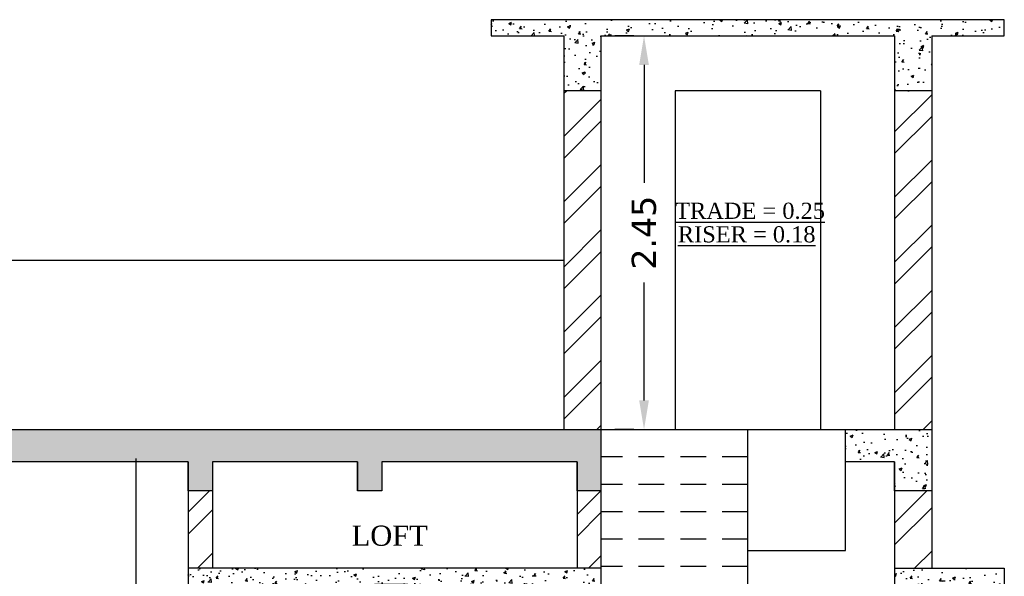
# Model space of a CAD drawing. Header units: millimetres. Extents: x 508 to 1792, y -198 to 270.
# Tile 7 of 11: x 1752.62 to 1758.72, y 93.04 to 96.49. Entities that reach past the tile are written whole.
import ezdxf

# ---------------------------------------------------------------- set-up
doc = ezdxf.new("R2010")
doc.units = ezdxf.units.MM
doc.linetypes.add('DASHED2', pattern=[9.525, 6.35, -3.175])
doc.styles.get("Standard").update_dxf_attribs({"font": 'verdana.ttf', "height": 0.8})
doc.dimstyles.get("Standard").update_dxf_attribs({"dimtxt": 0.8, "dimasz": 0.18, "dimexe": 0.18, "dimexo": 0.0625, "dimgap": 0.09, "dimtad": 0, "dimtih": 1, "dimtoh": 1, "dimzin": 0, "dimdsep": 46, "dimtxsty": 'Standard', "dimcen": 0.09, "dimadec": 0, "dimazin": 0, "dimtfac": 1, "dimtofl": 0, "dimtmove": 0, "dimatfit": 3, "dimfxl": 1, "dimtolj": 1, "dimtzin": 0, "dimarcsym": 0})
pattern_1 = [(45, (232.0057, 179.74275), (-0.202055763, 0.202055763), []), (45, (232.14042, 179.74275), (-0.202055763, 0.202055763), [])]
pattern_2 = [(50, (232.00571, 179.74275), (0.182184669, -0.015939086), [0.01905, -0.20955]), (355, (232.00571, 179.74275), (-0.035243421, 0.191056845), [0.01524, -0.167640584]), (100.451445, (232.0209, 179.74142), (0.146941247, 0.175117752), [0.016190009, -0.178090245]), (46.1842, (232.00571, 179.79355), (0.27107904, -0.042042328), [0.028575, -0.314325]), (96.635558, (232.0283, 179.79004), (0.237404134, 0.247426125), [0.024285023, -0.26713561]), (351.184151, (232.0057, 179.79355), (0.237404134, 0.247426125), [0.022859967, -0.25145973]), (21, (232.03111, 179.78085), (0.151614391, -0.102265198), [0.01905, -0.20955]), (326, (232.03111, 179.78085), (0.061802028, 0.184187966), [0.01524, -0.16764]), (71.451445, (232.04375, 179.77233), (0.21341642, 0.081922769), [0.016190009, -0.178089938]), (37.5, (232.005714, 179.74275), (0.0030886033, 0.084555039), [0, -0.165608, 0, -0.17018, 0, -0.168275]), (7.5, (232.00571, 179.74275), (0.0668196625, 0.100180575), [0, -0.097028, 0, -0.161798, 0, -0.064135]), (327.5, (231.94907, 179.74275), (0.1355905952, -0.005728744), [0, -0.0635, 0, -0.19812, 0, -0.26289]), (317.5, (231.92367, 179.74275), (0.148129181, 0.025426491), [0, -0.08255, 0, -0.131572, 0, -0.18669])]

# ---------------------------------------------------------------- blocks, each defined once
blk = doc.blocks.new('*D154')
at = {"color": 0, "lineweight": -2, "ltscale": 0.25, "transparency": 16777216}
for p, q in [((1756.4239, 96.3916), (1756.3064, 96.3916)), ((1756.4864, 96.2116), (1756.4864, 95.4804)), ((1756.4864, 94.1316), (1756.4864, 94.8627)), ((1756.4239, 93.9516), (1756.3064, 93.9516))]:
    blk.add_line(p, q, dxfattribs=at)
at = {"color": 0, "ltscale": 0.25, "transparency": 16777216}
for points in [[(1756.4564, 96.2116), (1756.5164, 96.2116), (1756.4864, 96.3916)], [(1756.4564, 94.1316), (1756.5164, 94.1316), (1756.4864, 93.9516)]]:
    blk.add_solid(points, dxfattribs=at)
at = {"layer": 'Defpoints', "color": 0, "ltscale": 0.25, "transparency": 16777216}
for p in [(1756.4864, 96.3916), (1756.4864, 93.9516), (1756.4864, 93.9516)]:
    blk.add_point(p, dxfattribs=at)
at = {"color": 0, "ltscale": 0.25, "transparency": 16777216, "insert": (1756.4864, 95.1716), "char_height": 0.8, "attachment_point": 5, "rotation": 90}
blk.add_mtext('\\A1;{\\H0.1875x;2.45}', dxfattribs=at)
blk = doc.blocks.new('*D155')
at = {"color": 0, "lineweight": -2, "ltscale": 0.25, "transparency": 16777216}
for p, q in [((1753.3995, 93.9516), (1753.517, 93.9516)), ((1753.337, 93.7716), (1753.337, 92.7318)), ((1753.337, 91.0716), (1753.337, 92.1113)), ((1753.2745, 90.8916), (1753.157, 90.8916))]:
    blk.add_line(p, q, dxfattribs=at)
at = {"color": 0, "ltscale": 0.25, "transparency": 16777216}
for points in [[(1753.307, 93.7716), (1753.367, 93.7716), (1753.337, 93.9516)], [(1753.307, 91.0716), (1753.367, 91.0716), (1753.337, 90.8916)]]:
    blk.add_solid(points, dxfattribs=at)
at = {"layer": 'Defpoints', "color": 0, "ltscale": 0.25, "transparency": 16777216}
for p in [(1753.337, 93.9516), (1753.337, 90.8916), (1753.337, 90.8916)]:
    blk.add_point(p, dxfattribs=at)
at = {"color": 0, "ltscale": 0.25, "transparency": 16777216, "insert": (1753.337, 92.4216), "char_height": 0.8, "attachment_point": 5, "rotation": 90}
blk.add_mtext('\\A1;{\\H0.1875x;3.06}', dxfattribs=at)
blk = doc.blocks.new('*D158')
at = {"color": 0, "lineweight": -2, "ltscale": 0.25, "transparency": 16777216}
for p, q in [((1755.0235, 92.9916), (1754.8151, 92.9916)), ((1754.9951, 92.8116), (1754.9951, 92.2509)), ((1754.9951, 91.0716), (1754.9951, 91.6322)), ((1755.0235, 90.8916), (1754.8151, 90.8916))]:
    blk.add_line(p, q, dxfattribs=at)
at = {"color": 0, "ltscale": 0.25, "transparency": 16777216}
for points in [[(1754.9651, 92.8116), (1755.0251, 92.8116), (1754.9951, 92.9916)], [(1754.9651, 91.0716), (1755.0251, 91.0716), (1754.9951, 90.8916)]]:
    blk.add_solid(points, dxfattribs=at)
at = {"layer": 'Defpoints', "color": 0, "ltscale": 0.25, "transparency": 16777216}
for p in [(1754.9951, 92.9916), (1755.086, 92.9916), (1755.086, 90.8916)]:
    blk.add_point(p, dxfattribs=at)
at = {"color": 0, "ltscale": 0.25, "transparency": 16777216, "insert": (1754.9951, 91.9416), "char_height": 0.8, "attachment_point": 5, "rotation": 90}
blk.add_mtext('\\A1;{\\H0.1875x;2.10}', dxfattribs=at)

msp = doc.modelspace()

# ---------------------------------------------------------------- hatches: boundary and pattern name
at = {"ltscale": 0.25}
h = msp.add_hatch(dxfattribs=at)
h.set_pattern_fill('AR-CONC', color=250, scale=0.001)
h.set_pattern_definition(pattern_2)
h.paths.add_polyline_path([(1755.5393, 96.4916), (1755.5393, 96.3916), (1755.9893, 96.3916), (1755.9893, 96.0516), (1756.2193, 96.0516), (1756.2193, 96.3916), (1758.0393, 96.3916), (1758.0393, 96.0516), (1758.2693, 96.0516), (1758.2693, 96.3916), (1758.7193, 96.3916), (1758.7193, 96.4916)])
h = msp.add_hatch(dxfattribs=at)
h.set_pattern_fill('ANSI32', color=250, scale=0.03)
h.set_pattern_definition(pattern_1)
h.paths.add_polyline_path([(1755.9893, 93.9516), (1756.2193, 93.9516), (1756.2193, 96.0516), (1755.9893, 96.0516)])
h = msp.add_hatch(dxfattribs=at)
h.set_pattern_fill('ANSI32', color=250, scale=0.03)
h.set_pattern_definition(pattern_1)
h.paths.add_polyline_path([(1758.2693, 96.0516), (1758.0393, 96.0516), (1758.0393, 93.9516), (1758.2693, 93.9516)])
h = msp.add_hatch(dxfattribs=at)
h.set_pattern_fill('AR-CONC', color=250, scale=0.001)
h.set_pattern_definition(pattern_2)
h.paths.add_polyline_path([(1753.6612, 93.7516), (1753.6612, 93.5716), (1753.8112, 93.5716), (1753.8112, 93.7516), (1754.7112, 93.7516), (1754.7112, 93.5716), (1754.8612, 93.5716), (1754.8612, 93.7516), (1756.0712, 93.7516), (1756.0712, 93.5716), (1756.2193, 93.5716), (1756.2193, 93.7516), (1756.2193, 93.9516), (1748.7693, 93.9516), (1748.7693, 93.5716), (1748.9993, 93.5716), (1748.9993, 93.7516)])
h = msp.add_hatch(dxfattribs=at)
h.set_pattern_fill('AR-CONC', color=250, scale=0.001)
h.set_pattern_definition(pattern_2)
h.paths.add_polyline_path([(1758.0393, 93.7516), (1758.0393, 93.5716), (1758.2693, 93.5716), (1758.2693, 93.9516), (1757.7343, 93.9516), (1757.7343, 93.7516)])
h = msp.add_hatch(dxfattribs=at)
h.set_pattern_fill('ANSI32', color=250, scale=0.03)
h.set_pattern_definition(pattern_1)
h.paths.add_polyline_path([(1753.8112, 93.5716), (1753.6612, 93.5716), (1753.6612, 93.0916), (1753.8112, 93.0916)])
h = msp.add_hatch(dxfattribs=at)
h.set_pattern_fill('ANSI32', color=250, scale=0.03)
h.set_pattern_definition(pattern_1)
h.paths.add_polyline_path([(1756.0712, 93.0916), (1756.2193, 93.0916), (1756.2193, 93.5716), (1756.0712, 93.5716)])
h = msp.add_hatch(dxfattribs=at)
h.set_pattern_fill('ANSI32', color=250, scale=0.03)
h.set_pattern_definition(pattern_1)
h.paths.add_polyline_path([(1758.2693, 93.5716), (1758.0393, 93.5716), (1758.0393, 93.0916), (1758.2693, 93.0916)])
h = msp.add_hatch(dxfattribs=at)
h.set_pattern_fill('AR-CONC', color=250, scale=0.001)
h.set_pattern_definition(pattern_2)
h.paths.add_polyline_path([(1754.8612, 93.0916), (1753.6612, 93.0916), (1753.6612, 92.9916), (1754.7112, 92.9916), (1756.2193, 92.9916), (1756.2193, 93.0916)])
h = msp.add_hatch(dxfattribs=at)
h.set_pattern_fill('AR-CONC', color=250, scale=0.001)
h.set_pattern_definition(pattern_2)
h.paths.add_polyline_path([(1758.0393, 93.0916), (1758.0393, 92.9916), (1758.7193, 92.9916), (1758.7193, 93.0916)])

# ---------------------------------------------------------------- linework, layer by layer
for p, q in [((1755.5393, 96.4916), (1755.5393, 96.3916)), ((1758.7193, 96.4916), (1755.5393, 96.4916)), ((1758.7193, 96.3916), (1758.7193, 96.4916)), ((1755.5393, 96.3916), (1755.9893, 96.3916)), ((1755.9893, 96.3916), (1755.9893, 93.9516)), ((1756.2193, 96.3916), (1756.2193, 90.8916)), ((1756.2193, 96.3916), (1758.0393, 96.3916)), ((1758.0393, 96.3916), (1758.0393, 93.9516)), ((1758.2693, 96.3916), (1758.2693, 93.0916)), ((1758.2693, 96.3916), (1758.7193, 96.3916)), ((1756.2193, 96.0516), (1755.9893, 96.0516)), ((1757.5793, 96.0516), (1756.6793, 96.0516)), ((1756.6793, 96.0516), (1756.6793, 93.9516)), ((1757.5793, 96.0516), (1757.5793, 93.9516)), ((1758.2693, 96.0516), (1758.0393, 96.0516)), ((1758.0393, 96.0516), (1758.0393, 93.9516)), ((1748.7693, 95.0016), (1755.9893, 95.0016)), ((1748.7693, 93.9516), (1758.2693, 93.9516)), ((1757.1293, 87.8316), (1757.1293, 93.9516)), ((1757.7343, 93.2016), (1757.7343, 93.9516)), ((1758.2693, 93.9516), (1758.2693, 93.5716)), ((1753.6612, 93.7516), (1748.9993, 93.7516)), ((1753.6612, 93.7516), (1753.6612, 90.8916)), ((1753.6612, 93.5716), (1753.6612, 93.7516)), ((1753.8112, 93.7516), (1753.8112, 93.0916)), ((1754.7112, 93.7516), (1753.8112, 93.7516)), ((1753.8112, 93.7516), (1753.8112, 93.5716)), ((1754.7112, 93.7516), (1754.7112, 93.5716)), ((1754.7112, 93.5716), (1754.7112, 93.7516)), ((1754.8612, 93.7516), (1754.8612, 93.5716)), ((1756.0712, 93.7516), (1754.8612, 93.7516)), ((1754.8612, 93.7516), (1754.8612, 93.5716)), ((1756.0712, 93.7516), (1756.0712, 93.0916)), ((1756.0712, 93.5716), (1756.0712, 93.7516)), ((1756.2193, 93.7516), (1756.2193, 93.5716)), ((1758.0393, 93.7516), (1757.7343, 93.7516)), ((1758.0393, 93.7516), (1758.0393, 90.8916)), ((1758.0393, 93.5716), (1758.0393, 93.7516)), ((1753.8112, 93.5716), (1753.6612, 93.5716)), ((1754.8612, 93.5716), (1754.7112, 93.5716)), ((1756.2193, 93.5716), (1756.0712, 93.5716)), ((1758.2693, 93.5716), (1758.0393, 93.5716)), ((1757.1293, 93.2016), (1757.7343, 93.2016)), ((1754.8612, 93.0916), (1753.6612, 93.0916)), ((1756.2193, 93.0916), (1754.8612, 93.0916)), ((1758.0393, 93.0916), (1758.7193, 93.0916)), ((1758.7193, 93.0916), (1758.7193, 92.9916))]:
    msp.add_line(p, q, dxfattribs=at)
at = {"linetype": 'DASHED2', "ltscale": 0.025}
for p, q in [((1757.1293, 93.7816), (1756.2193, 93.7816)), ((1757.1293, 93.6116), (1756.2193, 93.6116)), ((1757.1293, 93.4416), (1756.2193, 93.4416)), ((1757.1293, 93.2716), (1756.2193, 93.2716)), ((1757.1293, 93.1016), (1756.2193, 93.1016))]:
    msp.add_line(p, q, dxfattribs=at)

# ---------------------------------------------------------------- texts
at = {"color": 7, "lineweight": 25, "char_height": 0.2, "width": 1.757081, "attachment_point": 1}
for s, insert in [('{\\fTimes New Roman|b0|i0|c0|p18;\\H0.5x;\\LTRADE = 0.25\\H1.5x;\\l    }', (1756.6793, 95.3572)), ('{\\fTimes New Roman|b0|i0|c0|p18;\\H0.5x;\\LRISER = 0.18\\H1.5x;\\l   }', (1756.696, 95.2113))]:
    msp.add_mtext(s, dxfattribs=dict(at, insert=insert))
at = {"color": 7, "insert": (1754.6743, 93.356), "char_height": 0.125, "width": 0.412266, "attachment_point": 1}
msp.add_mtext('{\\fTimes New Roman|b0|i0|c0|p18;LOFT}', dxfattribs=at)

# ---------------------------------------------------------------- dimensions: what is measured, and where the dimension line sits
at = {"ltscale": 0.25}
for p1, p2, text, picture, middle in [((1756.4864, 96.3916), (1756.4864, 93.9516), '{\\H0.1875x;2.45}', '*D154', (1756.4864, 95.1716)), ((1753.337, 93.9516), (1753.337, 90.8916), '{\\H0.1875x;<>}', '*D155', (1753.337, 92.4216))]:
    dim = msp.add_aligned_dim(p1=p1, p2=p2, distance=0, text=text, dimstyle='Standard', dxfattribs=at)
    dim.commit()
    dim.dimension.update_dxf_attribs({"geometry": picture, "text_midpoint": middle, "text_rotation": 90})
dim = msp.add_linear_dim(base=(1754.9951, 92.9916), p1=(1755.086, 90.8916), p2=(1755.086, 92.9916), angle=90, text='{\\H0.1875x;<>}', dimstyle='Standard', dxfattribs=at)
dim.commit()
dim.dimension.update_dxf_attribs({"geometry": '*D158', "text_midpoint": (1754.9951, 91.9416), "dimtype": 161, "text_rotation": 90})

doc.saveas('drawing.dxf')
